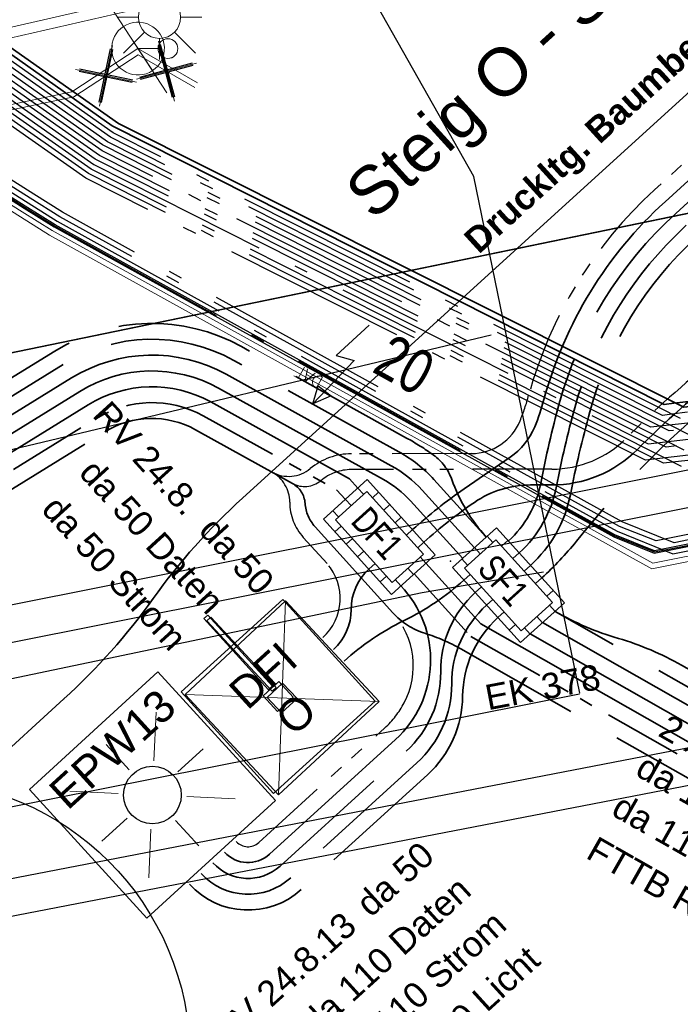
# Model space of a CAD drawing. Extents: x 3503739 to 3504470, y 5375172 to 5375561.
# Tile 6 of 121: x 3504036.55 to 3504042.81, y 5375355.99 to 5375365.32. Entities that reach past the tile are written whole.
import ezdxf

# ---------------------------------------------------------------- set-up
doc = ezdxf.new("R2010")
doc.units = 0
doc.header["$MEASUREMENT"] = 0
for name, pattern in [('2', [3.4, 1.2, -0.5, 1.2, -0.5]), ('202', [2.6399999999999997, 1.75, -0.38, 0.13, -0.38]), ('237', [1.4999999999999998, 0.75, -0.18, 0.13, -0.13, 0.13, -0.18])]:
    doc.linetypes.add(name, pattern=pattern)
for name, color, linetype in [('$_LISY_$_TMP', 7, 'Continuous'), ('1WB_LICHT_KSR', 7, 'Continuous'), ('4WB_BESTAND_1_BA', 7, 'Continuous'), ('68_BL_STREINLAUF', 7, 'Continuous'), ('_4WP_DB_KAB_ABBR', 7, 'Continuous'), ('_4WP_LICHT-KSR', 7, 'Continuous'), ('_4WP_LICHT-LAMPE', 7, 'Continuous'), ('_4WP_LICHT_STILL', 7, 'Continuous'), ('_4WP_STADT-DFI', 7, 'Continuous'), ('_4WP_STADT_BEW_S', 7, 'Continuous'), ('_4WP_STADT_DATEN', 7, 'Continuous'), ('_4WP_STADT_FTT1', 7, 'Continuous'), ('_4WP_STADT_KLEIN', 7, 'Continuous'), ('_4WP_STADT_RESER', 7, 'Continuous'), ('_4WP_STADT_SCHAD', 7, 'Continuous'), ('_4WP_STADT_SCHAS', 7, 'Continuous'), ('_4WP_STADT_STROM', 7, 'Continuous'), ('_4WP_STEIGBEZEIC', 7, 'Continuous'), ('BHM_BAUM_NEU', 7, 'Continuous'), ('K_FLURSTUECKE', 7, 'Continuous'), ('PUNKTHOEHENATTDEF', 7, 'Continuous'), ('PUNKTNUMMERNATTDEF', 7, 'Continuous'), ('PUNKTSPEZIFIKATION', 7, 'Continuous'), ('V_LATERNE', 7, 'Continuous'), ('V_MAUER-UNTEN', 7, 'Continuous'), ('V_WEGRAND', 7, 'Continuous'), ('X_BE_DFI', 7, 'Continuous')]:
    doc.layers.add(name, color=color, linetype=linetype)
doc.styles.add('11', font='TXT', dxfattribs={"width": 0.8, "height": 0.25})
doc.styles.add('145', font='ARIAL.TTF', dxfattribs={"height": 0.24})
doc.styles.add('202', font='ARIAL.TTF', dxfattribs={"height": 0.24})
doc.styles.add('420', font='ARIAL.TTF', dxfattribs={"height": 0.24})
doc.styles.add('431', font='ARIAL.TTF', dxfattribs={"height": 0.3})
doc.styles.add('434', font='ARIAL.TTF', dxfattribs={"height": 0.24})
doc.styles.add('436', font='ARIAL.TTF', dxfattribs={"height": 0.24})
doc.styles.add('437', font='ARIAL.TTF', dxfattribs={"height": 0.24})
doc.styles.add('534', font='ARIAL.TTF', dxfattribs={"height": 0.452686})
doc.styles.add('551', font='ARIAL.TTF', dxfattribs={"height": 0.3})
doc.styles.add('558', font='ARIALBD.TTF', dxfattribs={"height": 0.24})
doc.styles.add('6', font='TXT', dxfattribs={"width": 0.8, "height": 0.42})

# ---------------------------------------------------------------- blocks, each defined once
blk = doc.blocks.new('LEITSYSTEM_BRA6')
at = {"color": 251, "linetype": 'Continuous', "lineweight": 13}
for points in [[(-0.65, 0.65), (0.65, 0.65), (0.65, -0.65), (-0.65, -0.65), (-0.65, 0.65)], [(-0.1, 0.1), (0.1, 0.1), (0.1, -0.1), (-0.1, -0.1), (-0.1, 0.1)], [(-1.02, 0.025), (-0.11, 0.025), (-0.11, -0.025), (-1.02, -0.025), (-1.02, 0.025)], [(-0.11, 0.02), (-0.1, 0.02), (-0.1, -0.02), (-0.11, -0.02), (-0.11, 0.02)]]:
    blk.add_lwpolyline(points, dxfattribs=at)
blk = doc.blocks.new('WP_LP-1020')
at = {"color": 7, "linetype": 'Continuous', "lineweight": 25}
for p, q in [((-0.8253, 0.8253), (0.8253, 0.8253)), ((-0.8253, -0.8253), (-0.8253, 0.8253)), ((0.8253, -0.8253), (0.8253, 0.8253)), ((-0.8253, -0.8253), (0.8253, -0.8253))]:
    blk.add_line(p, q, dxfattribs=at)
at = {"color": 1, "linetype": 'Continuous', "lineweight": 13}
for p, q in [((0, 0.324962), (0, 0.649924)), ((0, 0.649924), (0, 0.324962)), ((-0.554739, 0.55475), (-0.229777, 0.229788)), ((0.229777, 0.229788), (0.554739, 0.55475)), ((0.229777, 0.229788), (0.554739, 0.55475)), ((-0.324962, 0), (-0.649924, 0)), ((-0.324962, 0), (-0.649924, 0)), ((0.324962, 0), (0.649924, 0)), ((-0.229777, -0.229777), (-0.554739, -0.554739)), ((-0.229777, -0.229777), (-0.554739, -0.554739)), ((0.229777, -0.229777), (0.554739, -0.554739)), ((0.229777, -0.229777), (0.554739, -0.554739)), ((0, -0.324962), (0, -0.649924)), ((0, -0.324962), (0, -0.649924))]:
    blk.add_line(p, q, dxfattribs=at)
at = {"color": 7, "linetype": 'Continuous', "lineweight": 25}
blk.add_circle((0, 0), 0.272749, dxfattribs=at)
blk = doc.blocks.new('PUNKT')
blk.add_point((0, 0))
at = {"layer": 'PUNKTHOEHENATTDEF', "linetype": 'Continuous', "flags": 1}
blk.add_attdef('PUNKTHOEHE', (1, -0.5), '', height=0.8, dxfattribs=at)
at = {"layer": 'PUNKTNUMMERNATTDEF', "linetype": 'Continuous', "flags": 1}
blk.add_attdef('PUNKTNUMMER', (1, 0.5), '', height=0.8, dxfattribs=at)
at = {"layer": 'PUNKTSPEZIFIKATION', "linetype": 'Continuous', "flags": 1}
blk.add_attdef('PUNKTSPEZIFIKATION', (1, -1.5), '', height=0.8, dxfattribs=at)
blk = doc.blocks.new('DFI-ANZEIGER')
at = {"color": 7, "linetype": 'Continuous', "lineweight": 25}
for p, q in [((-0.760014, 0.517086), (0.517087, 0.760013)), ((0.517087, 0.760013), (0.760014, -0.517087)), ((-0.517087, -0.760014), (-0.760014, 0.517086)), ((0.760014, -0.517087), (-0.517087, -0.760014))]:
    blk.add_line(p, q, dxfattribs=at)
at = {"color": 250, "linetype": 'Continuous', "lineweight": 13}
for p, q in [((-0.517087, -0.760014), (0.517087, 0.760013)), ((0.760014, -0.517087), (-0.760014, 0.517086))]:
    blk.add_line(p, q, dxfattribs=at)
at = {"color": 251, "linetype": 'Continuous', "lineweight": 13}
for points in [[(-0.079552, -0.116926), (-0.116925, 0.079551), (-0.116925, 0.079551), (0.079552, 0.116925), (0.079552, 0.116925), (0.116925, -0.079552), (0.116925, -0.079552), (-0.079552, -0.116926)], [(-0.079552, -0.116926), (-0.116925, 0.079551), (0.079552, 0.116925), (0.116925, -0.079552), (-0.079552, -0.116926)], [(0.166045, -1.006705), (-0.004004, -0.112735), (0.045115, -0.103391), (0.215164, -0.997362), (0.166045, -1.006705)], [(0.000908, -0.1118), (-0.000961, -0.101976), (-0.000961, -0.101976), (0.038334, -0.094502), (0.038334, -0.094502), (0.040203, -0.104326), (0.040203, -0.104326), (0.000908, -0.1118)], [(0.000908, -0.1118), (-0.000961, -0.101976), (0.038334, -0.094502), (0.040203, -0.104326), (0.000908, -0.1118)]]:
    blk.add_lwpolyline(points, dxfattribs=at)
at = {"color": 254, "linetype": 'Continuous', "lineweight": 13}
blk.add_lwpolyline([(0.166045, -1.006705), (-0.004004, -0.112735), (-0.004004, -0.112735), (0.045115, -0.103391), (0.045115, -0.103391), (0.215164, -0.997362), (0.215164, -0.997362), (0.166045, -1.006705)], dxfattribs=at)
blk = doc.blocks.new('10032')
at = {"color": 1, "linetype": 'Continuous', "lineweight": 25}
for p, q in [((3.0616, 0.631587), (2.928989, 0.227833)), ((2.928989, 0.227833), (3.10196, 0.268208)), ((3.10196, 0.268208), (2.957818, -0.279744)), ((2.957818, -0.279744), (2.917457, -0.106706)), ((2.917457, -0.106706), (3.073132, -0.129778)), ((3.073132, -0.129778), (2.957818, -0.279744))]:
    blk.add_line(p, q, dxfattribs=at)
at = {"color": 1, "linetype": 'Continuous', "style": '6', "width": 0.8}
blk.add_text('20', height=0.42, dxfattribs=at).set_placement((3.286721, 0.25645))
blk = doc.blocks.new('1000DAT')
at = {"color": 114, "linetype": 'Continuous', "lineweight": 18}
for p, q in [((4.589325, 0.775263), (4.589325, 0.173263)), ((5.347511, 0.776867), (5.795146, 0.776867)), ((5.561325, 0.775263), (5.561325, 0.173263)), ((5.077223, 0.434754), (5.311664, 0.434754))]:
    blk.add_line(p, q, dxfattribs=at)
blk.add_lwpolyline([(4.589325, 0.775263, -1.110612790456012), (4.589325, 0.173263)], format="xyb", dxfattribs=at)
blk.add_lwpolyline([(4.984101, 0.174284), (5.198961, 0.775263), (5.400541, 0.174284)], dxfattribs=at)
blk = doc.blocks.new('1016')
at = {"color": 7, "linetype": 'Continuous', "lineweight": 13}
for p, q in [((0.703072, 0.277444), (1.257444, -0.276928)), ((1.257444, 0.277444), (0.703072, -0.276928))]:
    blk.add_line(p, q, dxfattribs=at)
at = {"color": 2, "linetype": 'Continuous', "lineweight": 25}
for p, q in [((1.212401, 0.25319), (0.727326, -0.231885)), ((0.748114, 0.25319), (1.23319, -0.231885)), ((0.727326, 0.232401), (1.212401, -0.252674)), ((1.23319, 0.232401), (0.748114, -0.252674))]:
    blk.add_line(p, q, dxfattribs=at)
blk = doc.blocks.new('457')
at = {"color": 7, "linetype": 'Continuous', "lineweight": 13}
for p, q in [((0, 0.5), (0, 1)), ((-0.353546, 0.353554), (-0.853546, 0.853553)), ((0.353546, 0.353554), (0.853546, 0.853553)), ((-0.5, 0), (-1, 0)), ((0.5, 0), (1, 0)), ((-0.353546, -0.353554), (-0.853546, -0.853553)), ((0.353546, -0.353554), (0.853546, -0.853553)), ((0, -0.5), (0, -1))]:
    blk.add_line(p, q, dxfattribs=at)
blk.add_circle((0, 0), 0.5, dxfattribs=at)

msp = doc.modelspace()

# ---------------------------------------------------------------- linework, layer by layer
at = {"layer": '1WB_LICHT_KSR', "color": 190, "linetype": 'Continuous', "lineweight": 35}
for points in [[(3504097.025424, 5375367.876626), (3504085.013424, 5375369.556626), (3504081.646424, 5375370.386626), (3504080.658424, 5375370.566626), (3504079.349424, 5375370.336626), (3504073.689424, 5375369.316626), (3504066.631424, 5375368.086626), (3504060.473424, 5375367.046626), (3504056.834424, 5375366.246626), (3504053.368424, 5375365.386626), (3504051.174424, 5375363.706626), (3504045.316424, 5375361.976626), (3504042.748424, 5375361.684626), (3504042.657424, 5375361.673626), (3504037.429424, 5375364.311626), (3504036.423424, 5375365.021626), (3504033.447424, 5375370.040626), (3504033.278424, 5375372.102626), (3504033.154424, 5375372.856626), (3504031.838424, 5375379.606626), (3504031.349424, 5375381.826626), (3504035.462424, 5375388.047626)], [(3504097.018424, 5375367.827626), (3504085.006424, 5375369.506626), (3504081.637424, 5375370.337626), (3504080.658424, 5375370.515626), (3504079.358424, 5375370.287626), (3504073.698424, 5375369.267626), (3504066.639424, 5375368.037626), (3504060.481424, 5375366.997626), (3504056.846424, 5375366.197626), (3504053.390424, 5375365.340626), (3504051.197424, 5375363.661626), (3504045.326424, 5375361.927626), (3504042.842424, 5375361.645626), (3504037.489424, 5375364.332626), (3504036.461424, 5375365.056626), (3504033.496424, 5375370.056626), (3504033.328424, 5375372.106626), (3504033.203424, 5375372.866626), (3504031.887424, 5375379.616626), (3504031.402424, 5375381.816626), (3504035.501424, 5375388.016626)]]:
    msp.add_lwpolyline(points, dxfattribs=at)
at = {"layer": '4WB_BESTAND_1_BA', "color": 1, "linetype": 'Continuous', "lineweight": 25}
msp.add_lwpolyline([(3504034.455424, 5375388.762626), (3504030.198424, 5375381.828626), (3504030.768424, 5375379.192626), (3504031.994424, 5375372.592626), (3504032.129424, 5375372.005626), (3504032.346424, 5375369.645626), (3504035.500424, 5375364.497626), (3504035.772424, 5375364.051626), (3504036.593424, 5375363.533626), (3504036.878424, 5375363.356626), (3504042.181424, 5375360.418626), (3504042.563424, 5375360.264626), (3504045.716424, 5375360.894626)], dxfattribs=at)
at = {"layer": '4WB_BESTAND_1_BA', "color": 250, "linetype": '202', "lineweight": 25}
for points in [[(3504034.463424, 5375388.756626), (3504030.208424, 5375381.826626), (3504030.778424, 5375379.194626), (3504032.004424, 5375372.594626), (3504032.139424, 5375372.006626), (3504032.355424, 5375369.648626), (3504035.508424, 5375364.502626), (3504035.780424, 5375364.058626), (3504036.599424, 5375363.542626), (3504036.883424, 5375363.364626), (3504042.186424, 5375360.427626), (3504042.564424, 5375360.275626), (3504045.713424, 5375360.903626)], [(3504034.503424, 5375388.726626), (3504030.261424, 5375381.817626), (3504030.827424, 5375379.204626), (3504032.053424, 5375372.603626), (3504032.189424, 5375372.011626), (3504032.404424, 5375369.664626), (3504035.535424, 5375364.553626), (3504035.807424, 5375364.100626), (3504036.631424, 5375363.581626), (3504036.908424, 5375363.407626), (3504042.210424, 5375360.471626), (3504042.737424, 5375360.258626), (3504045.725424, 5375360.854626)], [(3504045.689424, 5375361.001626), (3504042.580424, 5375360.381626), (3504042.234424, 5375360.515626), (3504036.933424, 5375363.450626), (3504036.652424, 5375363.627626), (3504035.834424, 5375364.142626), (3504035.587424, 5375364.565626), (3504032.453424, 5375369.680626), (3504032.239424, 5375372.016626), (3504032.102424, 5375372.612626), (3504030.876424, 5375379.214626), (3504030.314424, 5375381.808626), (3504034.543424, 5375388.696626)], [(3504045.701424, 5375360.952626), (3504042.750424, 5375360.363626), (3504042.258424, 5375360.559626), (3504036.958424, 5375363.493626), (3504036.685424, 5375363.665626), (3504035.861424, 5375364.184626), (3504035.627424, 5375364.596626), (3504032.502424, 5375369.696626), (3504032.289424, 5375372.019626), (3504032.151424, 5375372.621626), (3504030.925424, 5375379.224626), (3504030.367424, 5375381.799626), (3504034.583424, 5375388.666626)], [(3504096.948424, 5375367.337626), (3504084.936424, 5375369.006626), (3504083.234424, 5375369.528626), (3504081.559424, 5375369.945626), (3504080.658424, 5375370.107626), (3504079.430424, 5375369.895626), (3504073.770424, 5375368.875626), (3504066.703424, 5375367.645626), (3504060.557424, 5375366.605626), (3504059.108424, 5375366.234626), (3504056.947424, 5375365.756626), (3504053.588424, 5375364.926626), (3504051.404424, 5375363.256626), (3504045.416424, 5375361.486626), (3504043.208424, 5375361.230626), (3504042.481424, 5375361.144626), (3504037.177424, 5375363.816626), (3504036.005424, 5375364.636626), (3504032.908424, 5375369.864626), (3504032.728424, 5375372.058626), (3504032.615424, 5375372.746626), (3504031.299424, 5375379.496626), (3504030.766424, 5375381.936626), (3504035.033424, 5375388.388626)], [(3504096.941424, 5375367.288626), (3504084.929424, 5375368.956626), (3504083.222424, 5375369.479626), (3504081.549424, 5375369.896626), (3504080.658424, 5375370.056626), (3504079.439424, 5375369.846626), (3504073.779424, 5375368.826626), (3504066.711424, 5375367.596626), (3504060.567424, 5375366.556626), (3504059.131424, 5375366.187626), (3504056.958424, 5375365.707626), (3504053.610424, 5375364.880626), (3504051.427424, 5375363.211626), (3504045.426424, 5375361.437626), (3504043.208424, 5375361.180626), (3504042.649424, 5375361.115626), (3504037.203424, 5375363.859626), (3504036.043424, 5375364.671626), (3504032.957424, 5375369.880626), (3504032.778424, 5375372.062626), (3504032.664424, 5375372.756626), (3504031.348424, 5375379.506626), (3504030.819424, 5375381.926626), (3504035.072424, 5375388.357626)], [(3504042.819424, 5375361.085626), (3504042.658424, 5375361.166626), (3504037.229424, 5375363.902626), (3504036.081424, 5375364.706626), (3504033.006424, 5375369.896626), (3504032.828424, 5375372.066626), (3504032.713424, 5375372.766626), (3504031.397424, 5375379.516626), (3504030.872424, 5375381.916626), (3504035.111424, 5375388.326626)], [(3504035.150424, 5375388.295626), (3504030.925424, 5375381.906626), (3504031.446424, 5375379.526626), (3504032.762424, 5375372.776626), (3504032.878424, 5375372.070626), (3504033.055424, 5375369.912626), (3504036.119424, 5375364.741626), (3504037.255424, 5375363.945626), (3504042.505424, 5375361.298626), (3504043.182424, 5375361.377626), (3504045.386424, 5375361.633626), (3504051.335424, 5375363.391626), (3504053.522424, 5375365.064626), (3504056.914424, 5375365.903626), (3504059.048424, 5375366.374626), (3504060.527424, 5375366.752626), (3504066.679424, 5375367.792626), (3504073.743424, 5375369.022626), (3504079.403424, 5375370.042626), (3504080.658424, 5375370.260626), (3504081.589424, 5375370.092626), (3504083.270424, 5375369.675626), (3504084.957424, 5375369.156626), (3504096.969424, 5375367.484626)], [(3504096.962424, 5375367.435626), (3504084.950424, 5375369.106626), (3504083.258424, 5375369.626626), (3504081.579424, 5375370.043626), (3504080.658424, 5375370.209626), (3504079.412424, 5375369.993626), (3504073.752424, 5375368.973626), (3504066.687424, 5375367.743626), (3504060.537424, 5375366.703626), (3504059.034424, 5375366.320626), (3504056.925424, 5375365.854626), (3504053.544424, 5375365.018626), (3504051.358424, 5375363.346626), (3504045.396424, 5375361.584626), (3504042.676424, 5375361.268626), (3504037.268424, 5375363.996626), (3504036.157424, 5375364.776626), (3504033.104424, 5375369.928626), (3504032.928424, 5375372.074626), (3504032.811424, 5375372.786626), (3504031.495424, 5375379.536626), (3504030.978424, 5375381.896626), (3504035.189424, 5375388.264626)], [(3504042.846424, 5375361.238626), (3504042.685424, 5375361.321626), (3504037.307424, 5375364.031626), (3504036.195424, 5375364.811626), (3504033.153424, 5375369.944626), (3504032.978424, 5375372.078626), (3504032.860424, 5375372.796626), (3504031.544424, 5375379.546626), (3504031.031424, 5375381.886626), (3504035.228424, 5375388.233626)], [(3504096.983424, 5375367.582626), (3504084.971424, 5375369.256626), (3504083.294424, 5375369.773626), (3504081.609424, 5375370.190626), (3504080.658424, 5375370.362626), (3504079.385424, 5375370.140626), (3504073.725424, 5375369.120626), (3504066.663424, 5375367.890626), (3504060.507424, 5375366.850626), (3504056.881424, 5375366.050626), (3504053.456424, 5375365.202626), (3504051.266424, 5375363.526626), (3504045.356424, 5375361.780626), (3504043.191424, 5375361.528626), (3504042.529424, 5375361.456626), (3504037.333424, 5375364.074626), (3504036.233424, 5375364.846626), (3504033.202424, 5375369.960626), (3504033.028424, 5375372.082626), (3504032.909424, 5375372.806626), (3504031.593424, 5375379.556626), (3504031.084424, 5375381.876626), (3504035.267424, 5375388.202626)], [(3504096.976424, 5375367.533626), (3504084.964424, 5375369.206626), (3504083.282424, 5375369.724626), (3504081.599424, 5375370.141626), (3504080.658424, 5375370.311626), (3504079.394424, 5375370.091626), (3504073.734424, 5375369.071626), (3504066.671424, 5375367.841626), (3504060.517424, 5375366.801626), (3504056.892424, 5375366.001626), (3504053.478424, 5375365.156626), (3504051.289424, 5375363.481626), (3504045.366424, 5375361.731626), (3504042.703424, 5375361.421626), (3504037.337424, 5375364.131626), (3504036.271424, 5375364.881626), (3504033.251424, 5375369.976626), (3504033.078424, 5375372.086626), (3504032.958424, 5375372.815626), (3504031.642424, 5375379.566626), (3504031.137424, 5375381.866626), (3504035.306424, 5375388.171626)], [(3504059.508424, 5375363.416626), (3504060.119424, 5375364.506626), (3504060.238424, 5375365.066626), (3504060.033424, 5375365.836626), (3504059.692424, 5375366.216626), (3504059.147424, 5375366.426626), (3504058.779424, 5375366.366626), (3504056.903424, 5375365.952626), (3504053.500424, 5375365.110626), (3504051.312424, 5375363.436626), (3504045.376424, 5375361.682626), (3504043.189424, 5375361.428626), (3504042.879424, 5375361.392626), (3504042.712424, 5375361.476626), (3504037.385424, 5375364.160626), (3504036.309424, 5375364.916626), (3504033.300424, 5375369.992626), (3504033.128424, 5375372.090626), (3504033.007424, 5375372.826626), (3504031.691424, 5375379.576626), (3504031.190424, 5375381.856626), (3504035.345424, 5375388.140626)], [(3504097.011424, 5375367.778626), (3504084.999424, 5375369.456626), (3504081.628424, 5375370.288626), (3504080.658424, 5375370.464626), (3504079.367424, 5375370.238626), (3504073.707424, 5375369.218626), (3504066.647424, 5375367.988626), (3504060.489424, 5375366.948626), (3504056.858424, 5375366.148626), (3504053.412424, 5375365.294626), (3504051.220424, 5375363.616626), (3504045.336424, 5375361.878626), (3504042.878424, 5375361.599626), (3504042.730424, 5375361.580626), (3504042.642424, 5375361.568626), (3504037.411424, 5375364.203626), (3504036.347424, 5375364.951626), (3504033.349424, 5375370.008626), (3504033.178424, 5375372.094626), (3504033.056424, 5375372.836626), (3504031.740424, 5375379.586626), (3504031.243424, 5375381.846626), (3504035.384424, 5375388.109626)], [(3504097.004424, 5375367.729626), (3504084.992424, 5375369.406626), (3504081.619424, 5375370.239626), (3504080.658424, 5375370.413626), (3504079.376424, 5375370.189626), (3504073.716424, 5375369.169626), (3504066.655424, 5375367.939626), (3504060.497424, 5375366.899626), (3504056.870424, 5375366.099626), (3504053.434424, 5375365.248626), (3504051.243424, 5375363.571626), (3504045.346424, 5375361.829626), (3504042.810424, 5375361.540626), (3504042.605424, 5375361.643626), (3504037.437424, 5375364.246626), (3504036.385424, 5375364.986626), (3504033.398424, 5375370.024626), (3504033.228424, 5375372.098626), (3504033.105424, 5375372.846626), (3504031.789424, 5375379.596626), (3504031.296424, 5375381.836626), (3504035.423424, 5375388.078626)]]:
    msp.add_lwpolyline(points, dxfattribs=at)
at = {"layer": '4WB_BESTAND_1_BA', "color": 114, "linetype": 'Continuous', "lineweight": 25}
msp.add_lwpolyline([(3504045.711424, 5375360.914626), (3504042.565424, 5375360.285626), (3504042.189424, 5375360.436626), (3504036.888424, 5375363.374626), (3504036.603424, 5375363.550626), (3504035.786424, 5375364.066626), (3504035.517424, 5375364.508626), (3504032.366424, 5375369.652626), (3504032.149424, 5375372.008626), (3504032.013424, 5375372.596626), (3504030.787424, 5375379.196626), (3504030.219424, 5375381.825626), (3504034.471424, 5375388.750626)], dxfattribs=at)
at = {"layer": '4WB_BESTAND_1_BA', "color": 7, "linetype": 'Continuous', "lineweight": 13}
for points in [[(3504096.251424, 5375366.396626), (3504085.337424, 5375368.026626), (3504081.317424, 5375368.775626), (3504080.313424, 5375368.926626), (3504079.578424, 5375368.835626), (3504074.171424, 5375367.925626), (3504067.262424, 5375366.795626), (3504060.805424, 5375365.505626), (3504057.289424, 5375364.876626), (3504054.131424, 5375364.186626), (3504051.900424, 5375362.546626), (3504045.749424, 5375360.756626), (3504042.540424, 5375360.116626), (3504036.835424, 5375363.276626), (3504035.706424, 5375363.986626), (3504032.257424, 5375369.616626), (3504032.039424, 5375371.996626), (3504031.906424, 5375372.576626), (3504030.680424, 5375379.176626)], [(3504096.258424, 5375366.445626), (3504085.344424, 5375368.075626), (3504081.324424, 5375368.824626), (3504080.314424, 5375368.976626), (3504079.571424, 5375368.884626), (3504074.163424, 5375367.974626), (3504067.253424, 5375366.844626), (3504060.795424, 5375365.554626), (3504057.267424, 5375364.974626), (3504054.089424, 5375364.280626), (3504052.408424, 5375363.044626), (3504051.878424, 5375362.592626), (3504045.737424, 5375360.805626), (3504042.548424, 5375360.169626), (3504036.859424, 5375363.320626), (3504036.577424, 5375363.497626), (3504035.743424, 5375364.022626), (3504032.306424, 5375369.632626), (3504032.089424, 5375372.001626), (3504031.955424, 5375372.585626), (3504030.729424, 5375379.185626)]]:
    msp.add_lwpolyline(points, dxfattribs=at)
at = {"layer": '_4WP_DB_KAB_ABBR', "color": 250, "linetype": 'Continuous', "lineweight": 25}
for p, q in [((3504010.181722, 5375354.536221), (3504051.060417, 5375362.68487)), ((3504010.181722, 5375354.536221), (3504051.060417, 5375362.68487)), ((3504010.249493, 5375354.192845), (3504051.128838, 5375362.341623)), ((3504010.249493, 5375354.192845), (3504051.128838, 5375362.341623)), ((3504000.132873, 5375350.170125), (3504050.932139, 5375359.974109)), ((3504000.132873, 5375350.170125), (3504050.932139, 5375359.974109)), ((3504000.199197, 5375349.826467), (3504050.998464, 5375359.630451)), ((3504000.199197, 5375349.826467), (3504050.998464, 5375359.630451))]:
    msp.add_line(p, q, dxfattribs=at)
at = {"layer": '_4WP_LICHT-KSR', "color": 190, "linetype": '2', "lineweight": 35}
for points in [[(3504052.056575, 5375371.630177, 0.4123250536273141), (3504051.563674, 5375371.651807, 0.08877156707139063), (3504050.501664, 5375370.270354, -0.08876902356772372), (3504049.504093, 5375368.972736), (3504047.364873, 5375367.026032, -0.03594595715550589), (3504045.588394, 5375365.628832, 0.03594679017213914), (3504043.811875, 5375364.231603), (3504042.866663, 5375363.371454), (3504042.759596, 5375363.267559, 0.1319886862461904), (3504041.809399, 5375361.641802, 0.01955291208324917), (3504041.637379, 5375360.898277, -0.1631581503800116), (3504041.282781, 5375360.266953)], [(3504041.390143, 5375360.148322, 0.16161358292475), (3504041.767985, 5375360.81634, -0.01807997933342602), (3504041.952555, 5375361.603142), (3504041.952555, 5375361.603142, -0.1424285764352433), (3504042.967619, 5375363.260514), (3504043.912832, 5375364.120663, -0.03594659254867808), (3504045.689351, 5375365.517891, 0.03594588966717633), (3504047.465829, 5375366.915091), (3504049.605051, 5375368.861796, 0.0887690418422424), (3504050.63483, 5375370.20131, -0.08877159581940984), (3504051.664631, 5375371.540867, -0.4123235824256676), (3504051.946288, 5375371.528507)], [(3504040.971908, 5375360.41672, -0.09987435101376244), (3504040.644828, 5375360.963323, 0.1530632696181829), (3504040.472012, 5375361.193547, 0.0293033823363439), (3504040.217514, 5375361.354677), (3504038.653466, 5375362.221003, 0.2711679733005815), (3504036.885806, 5375362.178982), (3504028.443924, 5375356.964018)], [(3504038.382438, 5375357.330377, 0.4141894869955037), (3504039.018104, 5375357.300453), (3504040.212925, 5375358.387746, 0.2144402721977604), (3504040.539835, 5375359.139905, -0.2151657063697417), (3504040.867572, 5375359.891187)], [(3504040.974934, 5375359.772555, 0.2123073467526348), (3504040.643996, 5375359.025112, -0.2115804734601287), (3504040.313881, 5375358.276806), (3504039.119061, 5375357.189512, -0.414189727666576), (3504038.271506, 5375357.229411)], [(3504049.55848, 5375355.196587, 0.07402393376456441), (3504048.899712, 5375355.734364, 0.004883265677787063), (3504048.156717, 5375356.166805), (3504042.822177, 5375359.202278, 0.05776091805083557), (3504042.22274, 5375359.457086, -0.05776523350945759), (3504041.623256, 5375359.711907)]]:
    msp.add_lwpolyline(points, format="xyb", dxfattribs=at)
at = {"layer": '_4WP_LICHT_STILL', "color": 190, "linetype": 'Continuous', "lineweight": 18}
for p, q in [((3504037.399663, 5375365.462673), (3504037.946337, 5375364.625327)), ((3504037.536331, 5375365.253336), (3504037.809669, 5375364.834664)), ((3504037.863026, 5375365.044), (3504037.673, 5375365.044))]:
    msp.add_line(p, q, dxfattribs=at)
for points in [[(3504037.536331, 5375365.253336, 1.000613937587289), (3504037.809669, 5375364.834664)], [(3504037.536331, 5375365.253336, 1.000613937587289), (3504037.809669, 5375364.834664)], [(3504037.809669, 5375364.834664, 1.000613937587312), (3504037.536331, 5375365.253336)], [(3504037.862648, 5375365.044, 2.414195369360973), (3504037.956482, 5375365.137833)], [(3504038.050315, 5375365.044, 2.414213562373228), (3504037.956482, 5375364.950167)], [(3504037.956482, 5375365.13755, 2.414213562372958), (3504038.050032, 5375365.044)], [(3504037.956482, 5375364.950545, 2.414195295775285), (3504037.863026, 5375365.044)]]:
    msp.add_lwpolyline(points, format="xyb", dxfattribs=at)
for points in [[(3504038.237, 5375364.719), (3504037.673, 5375365.044), (3504037.045, 5375364.634), (3504034.438, 5375364.088), (3504022.044, 5375361.209), (3504012.407, 5375358.937), (3504000.528, 5375356.24), (3503999.831, 5375355.815)], [(3503999.831, 5375355.815), (3504000.528, 5375356.24), (3504012.407, 5375358.937), (3504022.044, 5375361.209), (3504034.438, 5375364.088), (3504037.045, 5375364.634), (3504037.673, 5375365.044), (3504038.237, 5375364.719)]]:
    msp.add_lwpolyline(points, dxfattribs=at)
at = {"layer": '_4WP_LICHT_STILL', "color": 255, "linetype": 'Continuous', "lineweight": 13}
msp.add_lwpolyline([(3504038.212036, 5375364.675678), (3504037.674631, 5375364.985353), (3504037.064457, 5375364.58699), (3504034.448783, 5375364.039173), (3504022.055393, 5375361.160315), (3504012.418272, 5375358.888287), (3504000.547047, 5375356.193052), (3503999.85703, 5375355.77231)], dxfattribs=at)
at = {"layer": '_4WP_STADT_BEW_S', "color": 142, "linetype": 'Continuous', "lineweight": 35}
msp.add_lwpolyline([(3504036.24341, 5375358.221418), (3504036.971616, 5375358.884091), (3504036.971616, 5375358.884091, 1.000000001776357), (3504036.971618, 5375358.884089, 0.05281706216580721), (3504037.816893, 5375359.834449, -0.05281497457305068), (3504038.66214, 5375360.784767), (3504044.087218, 5375365.721622)], format="xyb", dxfattribs=at)
at = {"layer": '_4WP_STADT_DATEN', "color": 7, "linetype": 'Continuous', "lineweight": 35}
for points in [[(3504052.277148, 5375371.833518, 0.412324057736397), (3504051.361762, 5375371.873688, 0.08877159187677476), (3504050.235334, 5375370.408441, -0.08876878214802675), (3504049.302182, 5375369.194617), (3504047.16296, 5375367.247913, -0.03594590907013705), (3504045.386481, 5375365.850713, 0.03594678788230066), (3504043.609962, 5375364.453484), (3504042.66475, 5375363.593335, 0.1425147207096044), (3504041.5181, 5375361.720403, -0.03236994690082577), (3504041.430666, 5375361.461157, -0.1455781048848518), (3504041.197858, 5375361.172747), (3504040.763022, 5375360.873632, 0.03326782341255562), (3504040.274264, 5375360.487161)], [(3504045.564041, 5375364.014816), (3504044.824424, 5375363.341788, -0.016493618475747), (3504043.231784, 5375361.985745, 0.02883298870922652), (3504042.403683, 5375361.247196, -0.1993862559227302), (3504041.588599, 5375360.909922), (3504041.391744, 5375360.910173, 0.1517645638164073), (3504040.858806, 5375360.745315, 0.03361020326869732), (3504040.381625, 5375360.368529)], [(3504039.755841, 5375360.881164), (3504039.676078, 5375360.968685), (3504038.362744, 5375361.69614, 0.2711679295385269), (3504037.201139, 5375361.668527), (3504028.759258, 5375356.453563, -0.307919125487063), (3504027.129576, 5375356.525387), (3504026.384671, 5375357.081689), (3504025.863779, 5375357.657257)], [(3504049.104469, 5375353.972057, -0.0882540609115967), (3504048.53535, 5375354.875111, 0.168354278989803), (3504047.85998, 5375355.64532), (3504040.920906, 5375359.593808), (3504040.400014, 5375360.169376)], [(3504039.524663, 5375359.352528, 0.2132224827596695), (3504039.691859, 5375359.731937, -0.2132436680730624), (3504039.859054, 5375360.111392)], [(3504038.49337, 5375357.431343, 0.4141904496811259), (3504038.917148, 5375357.411393), (3504040.111968, 5375358.498687, 0.4215003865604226), (3504040.162464, 5375359.954393)]]:
    msp.add_lwpolyline(points, format="xyb", dxfattribs=at)
at = {"layer": '_4WP_STADT_FTT1', "color": 1, "linetype": '237', "lineweight": 25}
for points in [[(3504052.387435, 5375371.935189, 0.4123246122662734), (3504051.260805, 5375371.984629, 0.08877161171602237), (3504050.102156, 5375370.477494, -0.0887689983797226), (3504049.201221, 5375369.305554), (3504047.062004, 5375367.358853, -0.03594610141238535), (3504045.285525, 5375365.961653, 0.0359468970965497), (3504043.509006, 5375364.564425), (3504042.563793, 5375363.704275, 0.1425420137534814), (3504041.37327, 5375361.759446, -0.03242255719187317), (3504041.29193, 5375361.518185, -0.303494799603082), (3504040.830554, 5375361.20828), (3504039.694212, 5375361.205829, 0.1736421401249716), (3504039.304685, 5375361.065398, -0.3081879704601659), (3504038.94267, 5375361.031973)], [(3504045.463085, 5375364.125756), (3504044.723468, 5375363.452728, -0.01649261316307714), (3504043.13846, 5375362.103178, 0.02882972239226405), (3504042.297558, 5375361.353204, -0.1984946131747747), (3504041.59222, 5375361.059924), (3504039.694535, 5375361.055829, 0.1745578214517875), (3504039.404546, 5375360.9507, -0.3090877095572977), (3504039.135115, 5375360.925377)], [(3504038.94267, 5375361.031973, -0.2728488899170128), (3504039.110334, 5375360.747275, 0.186101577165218), (3504039.238922, 5375360.41335), (3504039.463382, 5375360.165329, -0.4105679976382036), (3504039.424011, 5375359.463746)], [(3504038.604303, 5375357.532308, 0.4141876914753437), (3504038.816191, 5375357.522333), (3504040.011012, 5375358.609627, 0.08697568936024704), (3504040.194401, 5375358.846428, 0.3151043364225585), (3504040.087138, 5375359.699642)]]:
    msp.add_lwpolyline(points, format="xyb", dxfattribs=at)
at = {"layer": '_4WP_STADT_FTT1', "color": 1, "linetype": '2', "lineweight": 35}
msp.add_lwpolyline([(3504006.301887, 5375356.970376), (3504013.735311, 5375360.888055, -0.3481576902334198), (3504016.787498, 5375360.3168, 0.179632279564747), (3504018.314964, 5375359.483107), (3504022.958201, 5375358.809153, -0.1007468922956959), (3504024.250394, 5375358.344837, -0.02222726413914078), (3504024.440936, 5375358.2306, -0.06206815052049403), (3504024.910432, 5375357.828272), (3504025.427633, 5375357.259921, 0.1072572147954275), (3504026.161193, 5375356.73757, -0.05832492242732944), (3504026.954778, 5375356.281514, 172679.0452508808), (3504026.954868, 5375356.281447, 0.3069832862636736), (3504028.916924, 5375356.198335), (3504037.358597, 5375361.41317, -0.2712456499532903), (3504038.217384, 5375361.433709), (3504039.135115, 5375360.925377, -0.2542783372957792), (3504039.25564, 5375360.736077, 0.1681882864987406), (3504039.350139, 5375360.514002), (3504040.087138, 5375359.699642, 0.1333739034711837), (3504040.390472, 5375359.505197, -0.05315034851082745), (3504040.730741, 5375359.356848), (3504047.711612, 5375355.384578, -0.173983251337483), (3504048.298259, 5375354.700601, 0.09356928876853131), (3504048.875195, 5375353.763386)], format="xyb", dxfattribs=at)
at = {"layer": '_4WP_STADT_KLEIN', "color": 3, "linetype": '237', "lineweight": 35}
for points in [[(3504027.044211, 5375356.401937, 0.3069833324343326), (3504028.838091, 5375356.325949), (3504037.279972, 5375361.540913, -0.2711681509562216), (3504038.290064, 5375361.564925), (3504039.554506, 5375360.86455), (3504039.637585, 5375360.77339)], [(3504040.288797, 5375360.068724), (3504040.825824, 5375359.475328), (3504047.785796, 5375355.514949, -0.173845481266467), (3504048.438125, 5375354.754805, 0.09362992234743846), (3504048.986141, 5375353.86436)]]:
    msp.add_lwpolyline(points, format="xyb", dxfattribs=at)
at = {"layer": '_4WP_STADT_RESER', "color": 7, "linetype": 'Continuous', "lineweight": 35}
for points in [[(3504040.860966, 5375360.315765), (3504040.365484, 5375360.860254, 0.08184527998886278), (3504040.072153, 5375361.092246), (3504038.508105, 5375361.958572, 0.2711680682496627), (3504037.043472, 5375361.923754), (3504028.601591, 5375356.708791, -0.3617995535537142), (3504027.144539, 5375356.9155), (3504026.976786, 5375357.100861)], [(3504026.865569, 5375357.00021), (3504027.033322, 5375356.814848, 0.3617994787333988), (3504028.680424, 5375356.581177), (3504037.122306, 5375361.79614, -0.2711680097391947), (3504038.435425, 5375361.827356), (3504039.999473, 5375360.96103, -0.08184516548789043), (3504040.254543, 5375360.759298), (3504040.750027, 5375360.214809)], [(3504049.321825, 5375354.981193, 0.06998196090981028), (3504048.704791, 5375355.493207, 0.008891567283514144), (3504048.008348, 5375355.906063), (3504041.505605, 5375359.606269)], [(3504041.387955, 5375359.500631), (3504047.934164, 5375355.775691, -0.01108328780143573), (3504048.607315, 5375355.372646, -0.0677844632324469), (3504049.203498, 5375354.873496)]]:
    msp.add_lwpolyline(points, format="xyb", dxfattribs=at)
at = {"layer": '_4WP_STADT_SCHAD', "color": 7, "linetype": 'Continuous', "lineweight": 25}
for p, q in [((3504039.809523, 5375360.821847), (3504039.755841, 5375360.881164)), ((3504039.690892, 5375360.714486), (3504039.637209, 5375360.773803)), ((3504039.892861, 5375360.789372), (3504039.952176, 5375360.843054)), ((3504040.000224, 5375360.670742), (3504040.059539, 5375360.724423)), ((3504039.572261, 5375360.607123), (3504039.518579, 5375360.66644)), ((3504040.107585, 5375360.552111), (3504040.166901, 5375360.605791)), ((3504039.536967, 5375360.467286), (3504039.596283, 5375360.520967)), ((3504039.644329, 5375360.348655), (3504039.703646, 5375360.402336)), ((3504040.214948, 5375360.433479), (3504040.274263, 5375360.487161)), ((3504040.322309, 5375360.314848), (3504040.381625, 5375360.368529)), ((3504039.751692, 5375360.230023), (3504039.811008, 5375360.283706)), ((3504040.400014, 5375360.169376), (3504040.346332, 5375360.228691)), ((3504039.859054, 5375360.111392), (3504039.91837, 5375360.165074)), ((3504040.281382, 5375360.062014), (3504040.227701, 5375360.121329)), ((3504039.966416, 5375359.992761), (3504040.025732, 5375360.046443)), ((3504040.162751, 5375359.954651), (3504040.10907, 5375360.013967))]:
    msp.add_line(p, q, dxfattribs=at)
for points in [[(3504039.844813, 5375360.961687, 0), (3504039.429605, 5375360.585918, 0), (3504039.644329, 5375360.348655, 0), (3504040.073776, 5375359.874131, 0), (3504040.488987, 5375360.249897, 0), (3504039.844813, 5375360.961687, 0)], [(3504039.83918, 5375360.848687, 0), (3504039.542602, 5375360.580283, 0), (3504040.079412, 5375359.987127, 0), (3504040.375991, 5375360.255531, 0), (3504039.83918, 5375360.848687, 0)]]:
    msp.add_polyline3d(points, dxfattribs=at)
at = {"layer": '_4WP_STADT_SCHAS', "color": 7, "linetype": 'Continuous', "lineweight": 25}
for p, q in [((3504041.032765, 5375360.364379), (3504040.979083, 5375360.423695)), ((3504040.860452, 5375360.316333), (3504040.914132, 5375360.257017)), ((3504041.116103, 5375360.331903), (3504041.175418, 5375360.385585)), ((3504041.223465, 5375360.213273), (3504041.282781, 5375360.266953)), ((3504040.795502, 5375360.149654), (3504040.741821, 5375360.208971)), ((3504041.330828, 5375360.094641), (3504041.390143, 5375360.148322)), ((3504040.760208, 5375360.009817), (3504040.819525, 5375360.063498)), ((3504041.43819, 5375359.97601), (3504041.497505, 5375360.029692)), ((3504040.867572, 5375359.891187), (3504040.926888, 5375359.944868)), ((3504041.545552, 5375359.857379), (3504041.604868, 5375359.91106)), ((3504040.974934, 5375359.772555), (3504041.03425, 5375359.826237)), ((3504041.623256, 5375359.711907), (3504041.569574, 5375359.771223)), ((3504041.082296, 5375359.653924), (3504041.141612, 5375359.707604)), ((3504041.504624, 5375359.604545), (3504041.450944, 5375359.663861)), ((3504041.189658, 5375359.535292), (3504041.248974, 5375359.588974)), ((3504041.385992, 5375359.497182), (3504041.332312, 5375359.556498))]:
    msp.add_line(p, q, dxfattribs=at)
for points in [[(3504041.068056, 5375360.504217, 0), (3504040.652847, 5375360.128448, 0), (3504041.297019, 5375359.416662, 0), (3504041.712229, 5375359.792427, 0), (3504041.068056, 5375360.504217, 0)], [(3504041.062422, 5375360.391219, 0), (3504040.765845, 5375360.122814, 0), (3504041.302654, 5375359.529658, 0), (3504041.599232, 5375359.798062, 0), (3504041.062422, 5375360.391219, 0)]]:
    msp.add_polyline3d(points, dxfattribs=at)
at = {"layer": '_4WP_STADT_STROM', "color": 3, "linetype": '2', "lineweight": 35}
for points in [[(3504041.180975, 5375360.37944, 0.1631577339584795), (3504041.488344, 5375360.92667, -0.01955292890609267), (3504041.663037, 5375361.681752, -0.1424577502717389), (3504042.765706, 5375363.482394), (3504043.710919, 5375364.342544, -0.03594681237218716), (3504045.487438, 5375365.739772, 0.03594596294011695), (3504047.263916, 5375367.136972), (3504049.403138, 5375369.083677)], [(3504041.497505, 5375360.029692, 0.03968010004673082), (3504041.825272, 5375360.37738, -0.05562092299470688), (3504043.315342, 5375361.860539, -0.005743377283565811), (3504044.262494, 5375362.596334, -0.1076437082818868), (3504045.325523, 5375363.089662, 0.5755771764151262), (3504045.429791, 5375363.419448), (3504045.295182, 5375363.567369)], [(3504040.971908, 5375360.41672), (3504040.476425, 5375360.96121, 0.08184524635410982), (3504040.144833, 5375361.223461), (3504038.580785, 5375362.089788, 0.2711679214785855), (3504036.964639, 5375362.051368), (3504028.522758, 5375356.836404, -0.3617997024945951), (3504027.255756, 5375357.016152), (3504027.088003, 5375357.201513)], [(3504039.625314, 5375359.241311, -0.07028178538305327), (3504040.192739, 5375359.625553, 0.07028640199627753), (3504040.760208, 5375360.009817)], [(3504041.082296, 5375359.653924, 0.2094322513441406), (3504040.748155, 5375358.910368, -0.208722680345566), (3504040.414838, 5375358.165865), (3504040.414838, 5375358.165865), (3504039.220017, 5375357.078572, -0.4141893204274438), (3504038.160574, 5375357.128446)], [(3504049.440152, 5375355.08889, 0.07206567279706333), (3504048.802228, 5375355.613796, 0.006828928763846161), (3504048.082533, 5375356.036434), (3504041.623256, 5375359.711907)]]:
    msp.add_lwpolyline(points, format="xyb", dxfattribs=at)
at = {"layer": 'BHM_BAUM_NEU', "color": 91, "linetype": 'Continuous', "lineweight": 25}
msp.add_circle((3504035.541568, 5375355.487514), 2.625, dxfattribs=at)
at = {"layer": 'K_FLURSTUECKE', "color": 252, "linetype": 'Continuous', "lineweight": 35}
for p, q in [((3504016.937944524, 5375358.140171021), (3504045.682055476, 5375364.059828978)), ((3504045.682055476, 5375364.059828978), (3504016.937944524, 5375358.140171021)), ((3504016.937944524, 5375358.140171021), (3504045.682055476, 5375364.059828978)), ((3504045.682055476, 5375364.059828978), (3504016.937944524, 5375358.140171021))]:
    msp.add_line(p, q, dxfattribs=at)
at = {"layer": 'V_MAUER-UNTEN', "color": 250, "linetype": 'Continuous', "lineweight": 13}
msp.add_line((3504039.063902, 5375365.739539, 321.805492), (3504025.944997, 5375362.737409, 321.47652), dxfattribs=at)
msp.add_polyline3d([(3504039.041595, 5375365.837018, 321.805492), (3504025.922277, 5375362.834794, 321.47652), (3504013.030218, 5375359.769341, 321.466975), (3503999.778454, 5375356.545204, 321.470868), (3503973.067962, 5375349.684083, 321.421502), (3503959.531973, 5375345.966971, 321.411296), (3503947.012004, 5375342.437048, 321.376702)], dxfattribs=at)
at = {"layer": 'V_WEGRAND', "color": 250, "linetype": 'Continuous', "lineweight": 25}
for p, q in [((3504040.852489, 5375363.831229, 321.724351), (3504039.874589, 5375365.561108, 321.540329)), ((3504040.852489, 5375363.831229, 321.724351), (3504039.874589, 5375365.561108, 321.540329)), ((3504041.857525, 5375358.937443, 321.880229), (3504040.852489, 5375363.831229, 321.724351)), ((3504041.857525, 5375358.937443, 321.880229), (3504040.852489, 5375363.831229, 321.724351)), ((3504032.226905, 5375360.232631, 321.708529), (3504041.017809, 5375362.332209, 321.759041)), ((3504032.226905, 5375360.232631, 321.708529), (3504041.017809, 5375362.332209, 321.759041)), ((3504040.363303, 5375359.892878, 321.806826), (3504041.515, 5375360.086, 321.835)), ((3504040.363303, 5375359.892878, 321.806826), (3504041.515, 5375360.086, 321.835)), ((3504032.772638, 5375358.301015, 321.824611), (3504040.363303, 5375359.892878, 321.806826)), ((3504032.772638, 5375358.301015, 321.824611), (3504040.363303, 5375359.892878, 321.806826)), ((3504041.856281, 5375358.927338, 321.883698), (3504034.411748, 5375357.449272, 321.844737)), ((3504041.856281, 5375358.927338, 321.883698), (3504034.411748, 5375357.449272, 321.844737))]:
    msp.add_line(p, q, dxfattribs=at)

# ---------------------------------------------------------------- block references
at = {"layer": '$_LISY_$_TMP', "color": 7}
for name, p, xscale, yscale, rotation in [('1016', (3504037.98515432, 5375365.188083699), 0.75, 0.75, 213.1392288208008), ('1016', (3504038.580335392, 5375364.463448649), 0.75, 0.75, 150.0476715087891), ('1000DAT', (3504040.239212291, 5375361.517501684), 0.2000000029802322, 0.2000000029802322, 151.0032485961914)]:
    msp.add_blockref(name, p, dxfattribs=dict(at, xscale=xscale, yscale=yscale, rotation=rotation))
at = {"layer": '$_LISY_$_TMP', "color": 7, "rotation": 331.0124050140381}
msp.add_blockref('10032', (3504036.878424, 5375363.356626), dxfattribs=at)
at = {"layer": '68_BL_STREINLAUF', "color": 7, "rotation": 269.8381164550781}
msp.add_blockref('PUNKT', (3504040.631765, 5375360.187912), dxfattribs=at)
at = {"layer": '_4WP_LICHT-LAMPE', "color": 7, "rotation": 312.435001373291}
msp.add_blockref('WP_LP-1020', (3504037.809989, 5375357.973141), dxfattribs=at)
at = {"layer": '_4WP_STADT-DFI', "color": 7, "rotation": 212.1387451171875}
msp.add_blockref('DFI-ANZEIGER', (3504039.037722, 5375358.892693), dxfattribs=at)
at = {"layer": 'V_LATERNE', "color": 7, "xscale": 0.4, "yscale": 0.4}
msp.add_blockref('457', (3504037.876846, 5375365.340877), dxfattribs=at)
at = {"layer": 'X_BE_DFI', "color": 7, "rotation": 312.3071170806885}
msp.add_blockref('LEITSYSTEM_BRA6', (3504039.001074, 5375358.906644), dxfattribs=at)

# ---------------------------------------------------------------- texts
at = {"layer": '_4WP_LICHT-KSR', "color": 190, "linetype": 'Continuous', "style": '420'}
msp.add_text('2 x da 110 Licht', height=0.24, rotation=42.30234180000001, dxfattribs=at).set_placement((3504039.750005, 5375354.790304))
at = {"layer": '_4WP_LICHT-LAMPE', "color": 190, "linetype": 'Continuous', "style": '431'}
msp.add_text('EPW13', height=0.3, rotation=42.3187218, dxfattribs=at).set_placement((3504037.006191, 5375357.820541))
at = {"layer": '_4WP_STADT-DFI', "color": 7, "linetype": 'Continuous', "style": '551'}
for s, p in [('DFI', (3504038.709081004, 5375358.767616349)), ('O', (3504039.148502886, 5375358.518556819))]:
    msp.add_text(s, height=0.3, rotation=42.3187218, dxfattribs=at).set_placement(p)
at = {"layer": '_4WP_STADT_BEW_S', "color": 5, "linetype": 'Continuous', "style": '558'}
msp.add_text('Druckltg. Baumbew.', height=0.24, rotation=42.29684820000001, dxfattribs=at).set_placement((3504040.901113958, 5375363.090821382))
at = {"layer": '_4WP_STADT_DATEN', "color": 7, "linetype": 'Continuous', "style": '434'}
for s, rotation, p in [('da 50 Daten', 312.3187182, (3504037.102989, 5375361.015987)), ('da 110 Daten', 330.3591336, (3504042.369878, 5375358.167521)), ('da 110 Daten', 42.30234180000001, (3504039.358207, 5375355.687079))]:
    msp.add_text(s, height=0.24, rotation=rotation, dxfattribs=at).set_placement(p)
at = {"layer": '_4WP_STADT_FTT1', "color": 1, "linetype": 'Continuous', "style": '145'}
for s, rotation, p in [('RV 24.8.', 312.3187182, (3504037.231417, 5375361.564785)), ('da 50', 312.3187182, (3504038.238936, 5375360.470596)), ('da 50', 42.30234180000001, (3504039.877358, 5375356.806887)), ('FTTB RV 24.8 ->', 330.3591336, (3504041.903359, 5375357.382488)), ('RV 24.8.13', 42.30234180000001, (3504038.520312, 5375355.576671))]:
    msp.add_text(s, height=0.24, rotation=rotation, dxfattribs=at).set_placement(p)
at = {"layer": '_4WP_STADT_KLEIN', "color": 7, "linetype": 'Continuous', "style": '434'}
msp.add_text('da 110 Kleinsp.', height=0.24, rotation=330.3591336, dxfattribs=at).set_placement((3504042.143001, 5375357.791054))
at = {"layer": '_4WP_STADT_RESER', "color": 7, "linetype": 'Continuous', "style": '437'}
msp.add_text('2 x da 110 Res', height=0.24, rotation=330.3591336, dxfattribs=at).set_placement((3504042.587329, 5375358.539637))
at = {"layer": '_4WP_STADT_SCHAD', "color": 7, "linetype": 'Continuous', "style": '11', "width": 0.8}
msp.add_text('DF1', height=0.25, rotation=312.1452495, dxfattribs=at).set_placement((3504039.677827, 5375360.55755))
at = {"layer": '_4WP_STADT_SCHAS', "color": 7, "linetype": 'Continuous', "style": '11', "width": 0.8}
msp.add_text('SF1', height=0.25, rotation=312.1452495, dxfattribs=at).set_placement((3504040.877134, 5375360.105945))
at = {"layer": '_4WP_STADT_SCHAS', "color": 1, "linetype": 'Continuous', "style": '436'}
msp.add_text('EK 378', height=0.24, rotation=10.7453709, dxfattribs=at).set_placement((3504040.987906, 5375358.775363))
at = {"layer": '_4WP_STADT_STROM', "color": 7, "linetype": 'Continuous', "style": '202'}
for s, rotation, p in [('da 50 Strom', 312.3187182, (3504036.747886, 5375360.670124)), ('da 110 Strom', 42.30234180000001, (3504039.693974, 5375355.362755))]:
    msp.add_text(s, height=0.24, rotation=rotation, dxfattribs=at).set_placement(p)
at = {"layer": '_4WP_STEIGBEZEIC', "color": 250, "linetype": 'Continuous', "style": '534'}
msp.add_text('Steig O - Sonstige', height=0.452686, rotation=42.3071172, dxfattribs=at).set_placement((3504039.901900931, 5375363.404241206))

doc.saveas('drawing.dxf')
